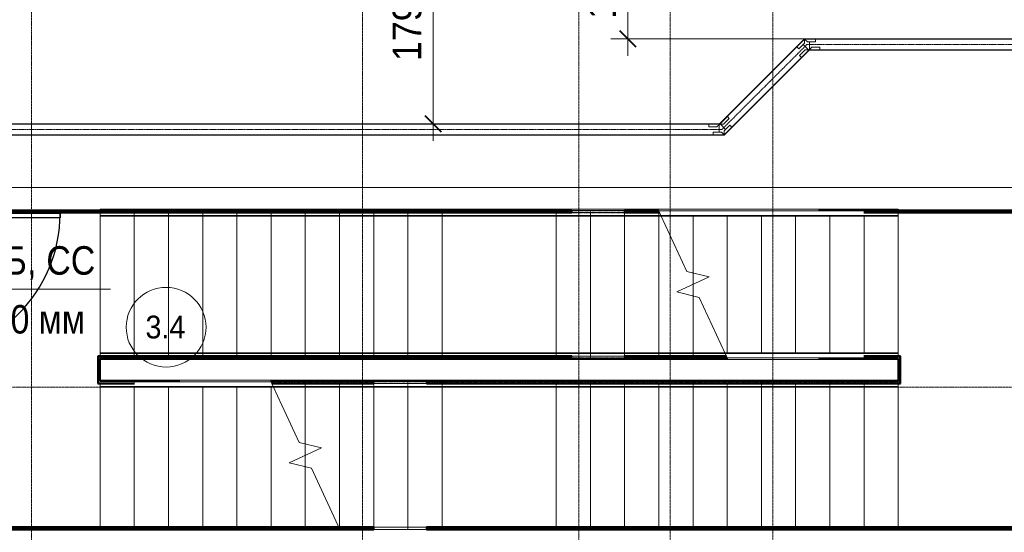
# Model space of a CAD drawing. Header units: millimetres. Extents: x 105790 to 201854, y 7718 to 225473.
# Tile 34 of 50: x 119345 to 127980, y 20925 to 25423. Entities that reach past the tile are written whole.
import ezdxf

# ---------------------------------------------------------------- set-up
doc = ezdxf.new("R2010")
doc.units = ezdxf.units.MM
for name, pattern in [('ADSK_Линия сетки', [25, 20, -2.5, 0, -2.5]), ('Линия сетки', [25, 20, -2.5, 0, -2.5]), ('Осевая', [14, 10, -2, 0, -2]), ('Сверху', [3.96875, 2.38125, -1.5875]), ('Штрих_3_1_5_', [4.5, 3, -1.5])]:
    doc.linetypes.add(name, pattern=pattern)
for name, color, linetype, lineweight in [('Двери', 7, 'Continuous', 18), ('Кабельные лотки', 7, 'Continuous', 18), ('Каркас_Импост', 7, 'Continuous', 30), ('Лестницы', 7, 'Continuous', 18), ('Марки кабельных лотков', 7, 'Continuous', 20), ('Марки помещений', 7, 'Continuous', 20), ('Монтажный зазор', 7, 'Continuous', 30), ('Ограждение', 7, 'Continuous', 18), ('Осевая линия', 7, 'Осевая', 18), ('Оси', 7, 'Continuous', 9), ('Панель', 7, 'Continuous', 30), ('Перекрытия', 7, 'Continuous', 18), ('Поручни', 7, 'Continuous', 18), ('Размеры', 7, 'Continuous', 9), ('Размеры-100', 7, 'Continuous', 9), ('Соединительные детали кабельных лотков', 7, 'Continuous', 18), ('Стены', 7, 'Continuous', 18), ('Стены разрез', 7, 'Continuous', 40), ('Стены штриховка', 7, 'Continuous', 40)]:
    doc.layers.add(name, color=color, linetype=linetype, lineweight=lineweight)
doc.styles.add('Arial', font='arial.ttf', dxfattribs={"width": 0.9, "height": 250})
doc.styles.add('Arial_3', font='arial.ttf', dxfattribs={"width": 0.9, "height": 200})
doc.styles.add('Arial_4', font='arial.ttf', dxfattribs={"width": 0.85, "height": 250})
doc.dimstyles.new('Основной_2_5_мм', dxfattribs={"dimscale": 304.8, "dimtxt": 255.06485, "dimasz": 0.463911, "dimexe": 0.492126, "dimexo": 0.492126, "dimgap": 0.098425, "dimtad": 1, "dimdec": 0, "dimdsep": 46, "dimtxsty": 'Arial', "dimblk1": 'OBLIQUE', "dimblk2": 'OBLIQUE', "dimsah": 1, "dimcen": 0.09, "dimdle": 0.492126, "dimazin": 2, "dimtfac": 1, "dimtdec": 4, "dimtix": 1, "dimtmove": 0, "dimatfit": 3, "dimfxl": 1, "dimtvp": 1, "dimtolj": 1, "dimtzin": 0, "dimlwd": 20, "dimlwe": 20, "dimarcsym": 2})

# ---------------------------------------------------------------- blocks, each defined once
blk = doc.blocks.new('Ограждение - Ограждение-2690118-МКСС_К4_L23_78_000_')
at = {"layer": 'Поручни', "color": 253, "true_color": 0xaaaaaa}
for p, q in [((107196.5, 14211.1), (108699.6, 14211.1)), ((108699.6, 14211.1), (109399.6, 14211.1)), ((109399.6, 14211.1), (109699.6, 14211.1)), ((109699.6, 14211.1), (112699.6, 14211.1)), ((112699.6, 14181.5), (112699.6, 14156.1)), ((107217.7, 14156.1), (108699.6, 14156.1)), ((107220, 14151.1), (108699.6, 14151.1)), ((108699.6, 14156.1), (109399.6, 14156.1)), ((108699.6, 14151.1), (109399.6, 14151.1)), ((109399.6, 14156.1), (109699.6, 14156.1)), ((109399.6, 14151.1), (109699.6, 14151.1)), ((109699.6, 14156.1), (112699.6, 14156.1)), ((109699.6, 14151.1), (112699.6, 14151.1)), ((112699.6, 14156.1), (112699.6, 14151.1))]:
    blk.add_line(p, q, dxfattribs=at)
blk = doc.blocks.new('Ограждение - Ограждение-2690133-МКСС_К4_L23_78_000_')
at = {"layer": 'Поручни', "color": 253, "true_color": 0xaaaaaa}
for p, q in [((105699.6, 14447), (105699.6, 14452)), ((108699.6, 14452), (105699.6, 14452)), ((105699.6, 14421.6), (105699.6, 14447)), ((108699.6, 14447), (105699.6, 14447)), ((108999.6, 14452), (108699.6, 14452)), ((108999.6, 14447), (108699.6, 14447)), ((109699.6, 14452), (108999.6, 14452)), ((109699.6, 14447), (108999.6, 14447)), ((111179.2, 14452), (109699.6, 14452)), ((111181.5, 14447), (109699.6, 14447)), ((108699.6, 14392), (105699.6, 14392)), ((108999.6, 14392), (108699.6, 14392)), ((109699.6, 14392), (108999.6, 14392)), ((111202.7, 14392), (109699.6, 14392))]:
    blk.add_line(p, q, dxfattribs=at)
blk = doc.blocks.new('Ограждение - Ограждение-2690137-МКСС_К4_L23_78_000_')
at = {"layer": 'Поручни', "color": 253, "true_color": 0xaaaaaa}
for p, q in [((105699.6, 15701.5), (105699.6, 15711.2)), ((108699.6, 15711.2), (105699.6, 15711.2)), ((105699.6, 15656.2), (105699.6, 15681.5)), ((105699.6, 15651.2), (105699.6, 15656.2)), ((108699.6, 15656.2), (105699.6, 15656.2)), ((108699.6, 15651.2), (105699.6, 15651.2)), ((108999.6, 15711.2), (108699.6, 15711.2)), ((108999.6, 15656.2), (108699.6, 15656.2)), ((108999.6, 15651.2), (108699.6, 15651.2)), ((109699.6, 15711.2), (108999.6, 15711.2)), ((109699.6, 15656.2), (108999.6, 15656.2)), ((109699.6, 15651.2), (108999.6, 15651.2)), ((110596.5, 15711.2), (109699.6, 15711.2)), ((110617.7, 15656.2), (109699.6, 15656.2)), ((110620, 15651.2), (109699.6, 15651.2))]:
    blk.add_line(p, q, dxfattribs=at)
blk = doc.blocks.new('Ограждение - Ограждение-2690180-МКСС_К4_L23_78_000_')
at = {"layer": 'Ограждение', "color": 253, "linetype": 'Сверху', "true_color": 0xaaaaaa}
for p, q in [((107196.5, 14211.1), (108699.6, 14211.1)), ((107199, 14196.1), (108699.6, 14196.1)), ((107206, 14181.1), (108699.6, 14181.1)), ((107679.6, 14201.1), (108699.6, 14201.1)), ((108699.6, 14211.1), (109399.6, 14211.1)), ((108699.6, 14201.1), (109399.6, 14201.1)), ((108699.6, 14196.1), (109399.6, 14196.1)), ((108699.6, 14181.1), (109399.6, 14181.1)), ((109399.6, 14211.1), (109699.6, 14211.1)), ((109399.6, 14201.1), (109699.6, 14201.1)), ((109399.6, 14196.1), (109699.6, 14196.1)), ((109399.6, 14181.1), (109699.6, 14181.1)), ((109699.6, 14211.1), (112699.6, 14211.1)), ((109699.6, 14201.1), (112699.6, 14201.1)), ((109699.6, 14196.1), (112699.6, 14196.1)), ((109699.6, 14181.1), (112699.6, 14181.1)), ((112699.6, 14211.1), (112699.6, 14181.1)), ((112699.6, 14201.1), (112699.6, 14151.1)), ((112699.6, 14196.1), (112699.6, 14156.1)), ((107217.7, 14156.1), (108699.6, 14156.1)), ((107220, 14151.1), (108699.6, 14151.1)), ((108699.6, 14156.1), (109399.6, 14156.1)), ((108699.6, 14151.1), (109399.6, 14151.1)), ((109399.6, 14156.1), (109699.6, 14156.1)), ((109399.6, 14151.1), (109699.6, 14151.1)), ((109699.6, 14156.1), (112699.6, 14156.1)), ((109699.6, 14151.1), (112699.6, 14151.1))]:
    blk.add_line(p, q, dxfattribs=at)
at = {"layer": 'Поручни', "color": 253, "true_color": 0xaaaaaa}
for p, q in [((105699.6, 14211.1), (107196.5, 14211.1)), ((105699.6, 14156.1), (105699.6, 14181.5)), ((105999.6, 14196.1), (107199, 14196.1)), ((107196.5, 14201.5), (107196.5, 14211.1)), ((107196.5, 14201.5), (107196.5, 14211.1)), ((107199, 14196.1), (107196.5, 14201.5)), ((107199, 14196.1), (107196.5, 14201.5)), ((107217.7, 14156.1), (107199, 14196.1)), ((107217.7, 14156.1), (107199, 14196.1)), ((107217.7, 14156.1), (107199, 14196.1)), ((105699.6, 14151.1), (105699.6, 14156.1)), ((105699.6, 14156.1), (107217.7, 14156.1)), ((105699.6, 14151.1), (107220, 14151.1)), ((107220, 14151.1), (107217.7, 14156.1))]:
    blk.add_line(p, q, dxfattribs=at)
blk = doc.blocks.new('Ограждение - Ограждение-2690195-МКСС_К4_L23_78_000_')
at = {"layer": 'Ограждение', "color": 253, "linetype": 'Сверху', "true_color": 0xaaaaaa}
for p, q in [((105699.6, 14402), (105699.6, 14452)), ((108699.6, 14452), (105699.6, 14452)), ((105699.6, 14407), (105699.6, 14447)), ((108699.6, 14447), (105699.6, 14447)), ((105699.6, 14392), (105699.6, 14422)), ((108699.6, 14422), (105699.6, 14422)), ((108999.6, 14452), (108699.6, 14452)), ((108999.6, 14447), (108699.6, 14447)), ((108999.6, 14422), (108699.6, 14422)), ((109699.6, 14452), (108999.6, 14452)), ((109699.6, 14447), (108999.6, 14447)), ((109699.6, 14422), (108999.6, 14422)), ((111179.2, 14452), (109699.6, 14452)), ((111181.5, 14447), (109699.6, 14447)), ((111193.2, 14422), (109699.6, 14422)), ((108699.6, 14407), (105699.6, 14407)), ((108699.6, 14402), (105699.6, 14402)), ((108699.6, 14392), (105699.6, 14392)), ((108999.6, 14407), (108699.6, 14407)), ((108999.6, 14402), (108699.6, 14402)), ((108999.6, 14392), (108699.6, 14392)), ((109699.6, 14407), (108999.6, 14407)), ((109699.6, 14402), (108999.6, 14402)), ((109699.6, 14392), (108999.6, 14392)), ((111200.2, 14407), (109699.6, 14407)), ((110719.6, 14402), (109699.6, 14402)), ((111202.7, 14392), (109699.6, 14392))]:
    blk.add_line(p, q, dxfattribs=at)
at = {"layer": 'Поручни', "color": 253, "true_color": 0xaaaaaa}
for p, q in [((111179.2, 14452), (111181.5, 14447)), ((112699.6, 14452), (111179.2, 14452)), ((111181.5, 14447), (111200.2, 14407)), ((111181.5, 14447), (111200.2, 14407)), ((111181.5, 14447), (111200.2, 14407)), ((112699.6, 14447), (111181.5, 14447)), ((112699.6, 14452), (112699.6, 14447)), ((112699.6, 14447), (112699.6, 14421.6)), ((111200.2, 14407), (111202.7, 14401.6)), ((111200.2, 14407), (111202.7, 14401.6)), ((112399.6, 14407), (111200.2, 14407)), ((111202.7, 14401.6), (111202.7, 14392)), ((111202.7, 14401.6), (111202.7, 14392)), ((112699.6, 14392), (111202.7, 14392))]:
    blk.add_line(p, q, dxfattribs=at)
blk = doc.blocks.new('Ограждение - Ограждение-2690199-МКСС_К4_L23_78_000_')
at = {"layer": 'Ограждение', "color": 253, "linetype": 'Сверху', "true_color": 0xaaaaaa}
for p, q in [((105699.6, 15681.2), (105699.6, 15711.2)), ((108699.6, 15711.2), (105699.6, 15711.2)), ((105699.6, 15651.2), (105699.6, 15701.2)), ((108699.6, 15701.2), (105699.6, 15701.2)), ((105699.6, 15656.2), (105699.6, 15696.2)), ((108699.6, 15696.2), (105699.6, 15696.2)), ((108699.6, 15681.2), (105699.6, 15681.2)), ((108699.6, 15656.2), (105699.6, 15656.2)), ((108699.6, 15651.2), (105699.6, 15651.2)), ((108999.6, 15711.2), (108699.6, 15711.2)), ((108999.6, 15701.2), (108699.6, 15701.2)), ((108999.6, 15696.2), (108699.6, 15696.2)), ((108999.6, 15681.2), (108699.6, 15681.2)), ((108999.6, 15656.2), (108699.6, 15656.2)), ((108999.6, 15651.2), (108699.6, 15651.2)), ((109699.6, 15711.2), (108999.6, 15711.2)), ((109699.6, 15701.2), (108999.6, 15701.2)), ((109699.6, 15696.2), (108999.6, 15696.2)), ((109699.6, 15681.2), (108999.6, 15681.2)), ((109699.6, 15656.2), (108999.6, 15656.2)), ((109699.6, 15651.2), (108999.6, 15651.2)), ((110596.5, 15711.2), (109699.6, 15711.2)), ((110596.7, 15701.2), (109699.6, 15701.2)), ((110599, 15696.2), (109699.6, 15696.2)), ((110606, 15681.2), (109699.6, 15681.2)), ((110617.7, 15656.2), (109699.6, 15656.2)), ((110620, 15651.2), (109699.6, 15651.2))]:
    blk.add_line(p, q, dxfattribs=at)
at = {"layer": 'Поручни', "color": 253, "true_color": 0xaaaaaa}
for p, q in [((110596.5, 15711.2), (110596.5, 15701.6)), ((110596.5, 15711.2), (110596.5, 15701.6)), ((112699.6, 15711.2), (110596.5, 15711.2)), ((110596.5, 15701.6), (110599, 15696.2)), ((110596.5, 15701.6), (110599, 15696.2)), ((110596.7, 15701.2), (110599, 15696.2)), ((110599.7, 15701.2), (110596.7, 15701.2)), ((110599, 15696.2), (110617.7, 15656.2)), ((110599, 15696.2), (110617.7, 15656.2)), ((110599, 15696.2), (110617.7, 15656.2)), ((112399.6, 15696.2), (110599, 15696.2)), ((110617.7, 15656.2), (110620, 15651.2)), ((112699.6, 15656.2), (110617.7, 15656.2)), ((112699.6, 15651.2), (110620, 15651.2)), ((112699.6, 15711.2), (112699.6, 15701.5)), ((112699.6, 15681.5), (112699.6, 15656.2)), ((112699.6, 15656.2), (112699.6, 15651.2))]:
    blk.add_line(p, q, dxfattribs=at)
blk = doc.blocks.new('101_Дверь_Однопольная - _НЧ_Мет_1200х2100_ЛК_По дизайн-проекту_угловая коробка_EI60_Пр-3835091-МКСС_К4_L23_78_000_')
at = {"layer": 'Каркас_Импост', "color": 253, "true_color": 0xaaaaaa}
for p, q in [((-715, 115), (-625, 115)), ((-715, 100), (-715, 115)), ((-640, 100), (-715, 100)), ((-640, -15), (-640, 100)), ((-625, 115), (-625, 60)), ((625, 115), (715, 115)), ((625, 60), (625, 115)), ((640, 100), (640, -15)), ((715, 100), (640, 100)), ((715, 115), (715, 100)), ((-625, 60), (-615, 60)), ((-615, 60), (-615, -15)), ((615, 60), (625, 60)), ((615, -15), (615, 60)), ((-615, -15), (-640, -15)), ((640, -15), (615, -15))]:
    blk.add_line(p, q, dxfattribs=at)
at = {"layer": 'Монтажный зазор', "color": 253, "true_color": 0xaaaaaa}
for p, q in [((-650, 100), (-640, 100)), ((-650, -15), (-650, 100)), ((-640, 100), (-640, -15)), ((640, -15), (640, 100)), ((640, 100), (650, 100)), ((650, 100), (650, -15)), ((-640, -15), (-650, -15)), ((650, -15), (640, -15))]:
    blk.add_line(p, q, dxfattribs=at)
at = {"layer": 'Панель', "color": 253, "true_color": 0xaaaaaa}
for p, q in [((-625, 1350), (-585, 1350)), ((-625, 100), (-625, 1350)), ((-585, 1350), (-585, 100)), ((-585, 100), (-625, 100))]:
    blk.add_line(p, q, dxfattribs=at)
blk.add_arc((-625, 100), 1250, 0, 90, dxfattribs=at)
blk = doc.blocks.new('135_SLK_K4_AR_rvt-1-МКСС_К4_L23_78_000_')
at = {"layer": 'Лестницы', "color": 253, "linetype": 'Сверху', "true_color": 0xaaaaaa}
for p, q in [((120050, 22450), (120050, 23750)), ((123050, 23750), (120050, 23750)), ((120350, 22450), (120350, 23750)), ((120350, 22450), (120350, 23750)), ((120650, 22450), (120650, 23750)), ((120650, 22450), (120650, 23750)), ((120950, 22450), (120950, 23750)), ((120950, 22450), (120950, 23750)), ((121250, 22450), (121250, 23750)), ((121250, 22450), (121250, 23750)), ((121550, 22450), (121550, 23750)), ((121550, 22450), (121550, 23750)), ((121850, 22450), (121850, 23750)), ((121850, 22450), (121850, 23750)), ((122150, 22450), (122150, 23750)), ((122150, 22450), (122150, 23750)), ((122450, 22450), (122450, 23750)), ((122450, 22450), (122450, 23750)), ((122750, 22450), (122750, 23750)), ((122750, 22450), (122750, 23750)), ((124050, 23750), (123050, 23750)), ((123050, 22450), (123050, 23750)), ((123050, 22450), (123050, 23750)), ((124050, 22450), (124050, 23750)), ((124946.9, 23750), (124050, 23750)), ((124050, 22450), (124050, 23750)), ((124350, 22450), (124350, 23750)), ((124350, 22450), (124350, 23750)), ((124650, 22450), (124650, 23750)), ((124650, 22450), (124650, 23750)), ((124950, 22450), (124950, 23743.4)), ((124950, 22450), (124950, 23743.4)), ((125250, 23100), (125250, 23200.5)), ((125250, 23100), (125250, 23200.5)), ((125250, 22470), (125250, 22999.6)), ((125250, 22470), (125250, 22999.6)), ((123050, 22450), (120050, 22450)), ((123050, 22450), (124050, 22450)), ((124950, 22450), (124050, 22450)), ((121850, 22230), (121850, 21700.4)), ((121850, 22230), (121850, 21700.4)), ((122150, 22250), (123050, 22250)), ((122150, 22250), (122150, 20956.6)), ((122150, 22250), (122150, 20956.6)), ((122450, 22250), (122450, 20950)), ((122450, 22250), (122450, 20950)), ((122750, 22250), (122750, 20950)), ((122750, 22250), (122750, 20950)), ((124050, 22250), (123050, 22250)), ((123050, 22250), (123050, 20950)), ((123050, 22250), (123050, 20950)), ((124050, 22250), (124050, 20950)), ((124050, 22250), (127050, 22250)), ((124050, 22250), (124050, 20950)), ((124350, 22250), (124350, 20950)), ((124350, 22250), (124350, 20950)), ((124650, 22250), (124650, 20950)), ((124650, 22250), (124650, 20950)), ((124950, 22250), (124950, 20950)), ((124950, 22250), (124950, 20950)), ((125250, 22250), (125250, 20950)), ((125250, 22250), (125250, 20950)), ((125550, 22250), (125550, 20950)), ((125550, 22250), (125550, 20950)), ((125850, 22250), (125850, 20950)), ((125850, 22250), (125850, 20950)), ((126150, 22250), (126150, 20950)), ((126150, 22250), (126150, 20950)), ((126450, 22250), (126450, 20950)), ((126450, 22250), (126450, 20950)), ((126750, 22250), (126750, 20950)), ((126750, 22250), (126750, 20950)), ((127050, 22250), (127050, 20950)), ((121850, 21600), (121850, 21499.5)), ((121850, 21600), (121850, 21499.5)), ((122153.1, 20950), (123050, 20950)), ((123050, 20950), (124050, 20950)), ((124050, 20950), (127050, 20950))]:
    blk.add_line(p, q, dxfattribs=at)
at = {"layer": 'Лестницы', "color": 253, "true_color": 0xaaaaaa}
for p, q in [((124949.9, 23750), (124946.9, 23750)), ((124946.9, 23750), (124949.4, 23744.6)), ((120050, 22500.4), (120050, 23699.6)), ((120350, 22500.4), (120350, 23699.6)), ((120650, 22500.4), (120650, 23699.6)), ((120950, 22500.4), (120950, 23699.6)), ((121250, 22500.4), (121250, 23699.6)), ((121550, 22500.4), (121550, 23699.6)), ((121850, 22500.4), (121850, 23699.6)), ((122150, 22500.4), (122150, 23699.6)), ((122450, 22500.4), (122450, 23699.6)), ((122750, 22500.4), (122750, 23699.6)), ((123050, 22500.4), (123050, 23699.6)), ((124050, 22500.4), (124050, 23699.6)), ((124350, 22500.4), (124350, 23699.6)), ((124650, 22500.4), (124650, 23699.6)), ((124950, 22500.4), (124950, 23699.6)), ((124968.1, 23704.6), (125197.2, 23213.3)), ((125250, 23200.5), (125250, 23699.6)), ((125550, 22500.4), (125550, 23699.6)), ((125850, 22500.4), (125850, 23699.6)), ((126150, 22500.4), (126150, 23699.6)), ((126450, 22500.4), (126450, 23699.6)), ((126750, 22500.4), (126750, 23699.6)), ((127050, 22500.4), (127050, 23699.6)), ((125391.6, 23166.1), (125108.4, 23034)), ((125197.2, 23213.3), (125391.6, 23166.1)), ((125250, 23100), (125250, 23200.5)), ((125250, 22999.6), (125250, 23100)), ((125108.4, 23034), (125302.8, 22986.8)), ((125250, 22500.4), (125250, 22999.6)), ((125302.8, 22986.8), (125531.9, 22495.4)), ((125550.6, 22455.4), (125553.1, 22450)), ((120050, 22199.6), (120050, 20970)), ((120350, 22199.6), (120350, 20970)), ((120650, 22199.6), (120650, 20970)), ((120950, 22199.6), (120950, 20970)), ((121250, 22199.6), (121250, 20970)), ((121549.4, 22244.6), (121546.9, 22250)), ((121550, 22199.6), (121550, 20970)), ((121797.2, 21713.2), (121568.1, 22204.6)), ((121850, 22199.6), (121850, 21700.4)), ((122150, 22199.6), (122150, 20970)), ((122450, 22199.6), (122450, 20970)), ((122750, 22199.6), (122750, 20970)), ((123050, 22199.6), (123050, 20970)), ((124050, 22199.6), (124050, 20970)), ((124350, 22199.6), (124350, 20970)), ((124650, 22199.6), (124650, 20970)), ((124950, 22199.6), (124950, 20970)), ((125250, 22199.6), (125250, 20970)), ((125550, 22199.6), (125550, 20970)), ((125850, 22199.6), (125850, 20970)), ((126150, 22199.6), (126150, 20970)), ((126450, 22199.6), (126450, 20970)), ((126750, 22199.6), (126750, 20970)), ((127050, 22199.6), (127050, 20970)), ((121991.6, 21666), (121797.2, 21713.2)), ((121850, 21700.4), (121850, 21600)), ((121708.4, 21533.9), (121991.6, 21666)), ((121850, 21600), (121850, 21499.5)), ((121902.8, 21486.7), (121708.4, 21533.9)), ((121850, 21499.5), (121850, 20970)), ((122153.1, 20950), (121902.8, 21486.7)), ((122150, 20956.6), (122150, 20950)), ((122150, 20950), (122153.1, 20950))]:
    blk.add_line(p, q, dxfattribs=at)
at = {"layer": 'Лестницы', "color": 253, "linetype": 'Штрих_3_1_5_', "true_color": 0xaaaaaa}
for p, q in [((120350, 22500.4), (120350, 23699.6)), ((120650, 22500.4), (120650, 23699.6)), ((120950, 22500.4), (120950, 23699.6)), ((121250, 22500.4), (121250, 23699.6)), ((121550, 22500.4), (121550, 23699.6)), ((121850, 22500.4), (121850, 23699.6)), ((122150, 22500.4), (122150, 23699.6)), ((122450, 22500.4), (122450, 23699.6)), ((122750, 22500.4), (122750, 23699.6)), ((123050, 22500.4), (123050, 23699.6)), ((124050, 22500.4), (124050, 23699.6)), ((124350, 22500.4), (124350, 23699.6)), ((124650, 22500.4), (124650, 23699.6)), ((124950, 22500.4), (124950, 23699.6)), ((125250, 23200.5), (125250, 23699.6)), ((125550, 22500.4), (125550, 23699.6)), ((125850, 22500.4), (125850, 23699.6)), ((126150, 22500.4), (126150, 23699.6)), ((126450, 22500.4), (126450, 23699.6)), ((126750, 22500.4), (126750, 23699.6)), ((127050, 22500.4), (127050, 23699.6)), ((125250, 23100), (125250, 23200.5)), ((125250, 22999.6), (125250, 23100)), ((125250, 22500.4), (125250, 22999.6)), ((120050, 22199.6), (120050, 20970)), ((120350, 22199.6), (120350, 20970)), ((120650, 22199.6), (120650, 20970)), ((120950, 22199.6), (120950, 20970)), ((121250, 22199.6), (121250, 20970)), ((121550, 22199.6), (121550, 20970)), ((121850, 22199.6), (121850, 21700.4)), ((122150, 22199.6), (122150, 20970)), ((122450, 22199.6), (122450, 20970)), ((122750, 22199.6), (122750, 20970)), ((123050, 22199.6), (123050, 20970)), ((124050, 22199.6), (124050, 20970)), ((124350, 22199.6), (124350, 20970)), ((124650, 22199.6), (124650, 20970)), ((124950, 22199.6), (124950, 20970)), ((125250, 22199.6), (125250, 20970)), ((125550, 22199.6), (125550, 20970)), ((125850, 22199.6), (125850, 20970)), ((126150, 22199.6), (126150, 20970)), ((126450, 22199.6), (126450, 20970)), ((126750, 22199.6), (126750, 20970)), ((121850, 21700.4), (121850, 21600)), ((121850, 21600), (121850, 21499.5)), ((121850, 21499.5), (121850, 20970)), ((122150, 20956.6), (122150, 20950))]:
    blk.add_line(p, q, dxfattribs=at)
at = {"layer": 'Перекрытия', "color": 253, "true_color": 0xaaaaaa}
for p, q in [((118450, 23950), (130250, 23950)), ((120050, 22500.4), (120050, 23699.6)), ((127050, 22199.6), (127050, 20970))]:
    blk.add_line(p, q, dxfattribs=at)
at = {"layer": 'Стены', "color": 253, "true_color": 0xaaaaaa}
for p, q in [((124187.5, 23750), (124650, 23750)), ((124650, 23730), (124187.5, 23730)), ((124187.5, 22470), (124650, 22470)), ((124650, 22450), (124187.5, 22450)), ((122450, 22250), (122912.5, 22250)), ((122912.5, 22230), (122450, 22230)), ((122450, 20970), (122912.5, 20970)), ((122912.5, 20950), (122450, 20950))]:
    blk.add_line(p, q, dxfattribs=at)
at = {"layer": 'Стены разрез', "color": 253, "true_color": 0xaaaaaa}
for p, q in [((124187.5, 23750), (118465, 23750)), ((124187.5, 23730), (124187.5, 23750)), ((124950, 23750), (124650, 23750)), ((124650, 23750), (124650, 23730)), ((130235, 23750), (126349.4, 23750)), ((118465, 23730), (124187.5, 23730)), ((124650, 23730), (124956.2, 23730)), ((126749.4, 23730), (130235, 23730)), ((124187.5, 22470), (120030, 22470)), ((120030, 22470), (120030, 22465)), ((120030, 22465), (120030, 22450)), ((124187.5, 22450), (124187.5, 22470)), ((125543.7, 22470), (124650, 22470)), ((124650, 22470), (124650, 22450)), ((127070, 22470), (126749.4, 22470)), ((127070, 22465), (127070, 22470)), ((127070, 22450), (127070, 22465)), ((120030, 22450), (120030, 22250)), ((120050, 22250), (120050, 22450)), ((120050, 22450), (124187.5, 22450)), ((124650, 22450), (125550.1, 22450)), ((126349.4, 22450), (127050, 22450)), ((127050, 22450), (127050, 22250)), ((127070, 22250), (127070, 22450)), ((120030, 22250), (120030, 22235)), ((120030, 22235), (120030, 22230)), ((120030, 22230), (120350.6, 22230)), ((120750.6, 22250), (120050, 22250)), ((122450, 22250), (121549.9, 22250)), ((121556.3, 22230), (122450, 22230)), ((122450, 22230), (122450, 22250)), ((127050, 22250), (122912.5, 22250)), ((122912.5, 22250), (122912.5, 22230)), ((122912.5, 22230), (127070, 22230)), ((127070, 22235), (127070, 22250)), ((127070, 22230), (127070, 22235)), ((122450, 20970), (118470, 20970)), ((118470, 20950), (122450, 20950)), ((122450, 20950), (122450, 20970)), ((128630, 20970), (122912.5, 20970)), ((122912.5, 20970), (122912.5, 20950)), ((122912.5, 20950), (128650, 20950))]:
    blk.add_line(p, q, dxfattribs=at)
at = {"layer": 'Стены штриховка', "color": 253, "true_color": 0xaaaaaa}
for p, q in [((118465, 23735), (124187.5, 23735)), ((124650, 23735), (124953.9, 23735)), ((126749.4, 23735), (130235, 23735)), ((120035, 22450), (120035, 22465)), ((124187.5, 22465), (120035, 22465)), ((125545.3, 22465), (124650, 22465)), ((127065, 22465), (126749.4, 22465)), ((127065, 22465), (127065, 22450)), ((120035, 22450), (120035, 22250)), ((127065, 22250), (127065, 22450)), ((120035, 22235), (120035, 22250)), ((120035, 22235), (120350.6, 22235)), ((121554.7, 22235), (122450, 22235)), ((122912.5, 22235), (127065, 22235)), ((127065, 22250), (127065, 22235)), ((122450, 20965), (118470, 20965)), ((128635, 20965), (122912.5, 20965))]:
    blk.add_line(p, q, dxfattribs=at)
at = {"layer": 'Двери', "color": 253, "lineweight": 18, "true_color": 0xaaaaaa, "rotation": 270}
blk.add_blockref('101_Дверь_Однопольная - _НЧ_Мет_1200х2100_ЛК_По дизайн-проекту_угловая коробка_EI60_Пр-3835091-МКСС_К4_L23_78_000_', (118350, 23100), dxfattribs=at)
at = {"layer": 'Ограждение', "color": 253, "lineweight": 18, "true_color": 0xaaaaaa}
for name in ['Ограждение - Ограждение-2690137-МКСС_К4_L23_78_000_', 'Ограждение - Ограждение-2690199-МКСС_К4_L23_78_000_', 'Ограждение - Ограждение-2690133-МКСС_К4_L23_78_000_', 'Ограждение - Ограждение-2690195-МКСС_К4_L23_78_000_', 'Ограждение - Ограждение-2690180-МКСС_К4_L23_78_000_', 'Ограждение - Ограждение-2690118-МКСС_К4_L23_78_000_']:
    blk.add_blockref(name, (14350.4, 8048.5), dxfattribs=at)
blk = doc.blocks.new('OSTEC_CLH - ЛН_ ЛП - СЛУМИ - Угол горизонтальный - ZS - Цинкование по методу Сендзимира-1552037-МКСС_К4_L23_78_000_')
at = {"layer": 'Осевая линия'}
for p, q in [((16.5, 16.5), (0, 0)), ((-23.4, 0), (0, 0)), ((-22.4, 0), (-23.4, 0))]:
    blk.add_line(p, q, dxfattribs=at)
at = {"layer": 'Соединительные детали кабельных лотков', "color": 96, "true_color": 0x008000}
for p, q in [((-23.4, 47.5), (-23.4, 50)), ((-23.4, 50), (-20.7, 50)), ((-19.7, 47.5), (-23.4, 47.5)), ((-23.4, -22.6), (-23.4, 42.5)), ((-18.8, 51.9), (-20.7, 50)), ((-19.7, 47.5), (-17, 50.1)), ((-17, 50.1), (-18.8, 51.9)), ((32.5, 0.6), (-13.5, 46.6)), ((-23.4, -50), (-23.4, -47.5)), ((19.7, -47.5), (-23.4, -47.5)), ((20.7, -50), (-23.4, -50)), ((50.1, -17), (19.7, -47.5)), ((20.7, -50), (51.9, -18.8)), ((51.9, -18.8), (50.1, -17))]:
    blk.add_line(p, q, dxfattribs=at)
blk = doc.blocks.new('OSTEC_U - ЛН_ ЛП - СЛУМИ - OSTEC_U - ЛН_ ЛП - СЛУМИ-1552028-МКСС_К4_L23_78_000_')
at = {"layer": 'Соединительные детали кабельных лотков', "color": 96, "true_color": 0x008000}
for p, q in [((-24, 24), (-95, 24)), ((-95, 0), (-95, 24)), ((0, 0), (-95, 0)), ((-95, 0), (-95, -0.9)), ((0, 0), (-24, 24)), ((50.2, 84.1), (0, 33.9)), ((67.2, 67.2), (0, 0)), ((0, 33.9), (0, 0)), ((0.9, -0.2), (0, 0)), ((50.2, 84.1), (67.2, 67.2)), ((67.8, 66.5), (67.2, 67.2)), ((0, 0), (-0.5, -0.7))]:
    blk.add_line(p, q, dxfattribs=at)
for start, end in [(235.74322, 262.16214), (283.20946, 296.41893), (283.20946, 296.41893), (288.58107, 301.79054), (288.58107, 301.79054), (322.83786, 349.25678)]:
    blk.add_arc((0, 0), 0.9, start, end, dxfattribs=at)
blk = doc.blocks.new('OSTEC_U - ЛН_ ЛП - СЛУМИ - OSTEC_U - ЛН_ ЛП - СЛУМИ-1552032-МКСС_К4_L23_78_000_')
at = {"layer": 'Соединительные детали кабельных лотков', "color": 96, "true_color": 0x008000}
for p, q in [((-95, 0.9), (-95, 0)), ((-0.7, -0.5), (0, 0)), ((0, 0), (67.2, 67.2)), ((0, 0), (0.9, 0.2)), ((0, 0), (33.9, 0)), ((33.9, 0), (84.1, 50.2)), ((67.2, 67.2), (66.5, 67.8)), ((67.2, 67.2), (84.1, 50.2)), ((-95, 0), (0, 0)), ((-95, -24), (-95, 0)), ((-95, -24), (-24, -24)), ((-24, -24), (0, 0))]:
    blk.add_line(p, q, dxfattribs=at)
for start, end in [(135, 214.25678), (10.74322, 76.79054)]:
    blk.add_arc((0, 0), 0.9, start, end, dxfattribs=at)
blk = doc.blocks.new('050_Марка_Помещение - Номер-620969-МКСС_К4_L23_78_000_')
at = {"layer": 'Марки помещений'}
blk.add_circle((0, 0), 3.5, dxfattribs=at)
blk = doc.blocks.new('DIMBLOCK19-МКСС_К4_L23_78_000_')
at = {"layer": 'Размеры-100', "lineweight": 20, "transparency": 16777216}
for p, q in [((124678.3, 26450), (124678.3, 25105)), ((124678.3, 26300), (124628.3, 26300)), ((124678.3, 26300), (124828.3, 26300)), ((124678.3, 25255), (124528.3, 25255)), ((124678.3, 25255), (126371.3, 25255))]:
    blk.add_line(p, q, dxfattribs=at)
at = {"layer": 'Размеры-100', "lineweight": 40, "transparency": 16777216}
for p, q in [((124678.3, 26300), (124607.6, 26370.7)), ((124678.3, 26300), (124749, 26229.3)), ((124678.3, 25255), (124607.6, 25325.7)), ((124678.3, 25255), (124749, 25184.3))]:
    blk.add_line(p, q, dxfattribs=at)
at = {"layer": 'Размеры-100', "color": 0, "lineweight": 20, "transparency": 16777216, "insert": (124323.7, 25432.2), "char_height": 250, "width": 828.765, "attachment_point": 1, "rotation": 90, "line_spacing_factor": 0.941778, "style": 'Arial'}
blk.add_mtext('1045', dxfattribs=at)
blk = doc.blocks.new('_Oblique')
at = {"color": 0, "linetype": 'ByBlock', "lineweight": -2}
blk.add_line((-0.5, -0.5), (0.5, 0.5), dxfattribs=at)
blk = doc.blocks.new('DIMBLOCK22-МКСС_К4_L23_78_000_')
at = {"layer": 'Размеры-100', "lineweight": 20, "transparency": 16777216}
for p, q in [((122970.5, 26450), (122970.5, 24360)), ((122970.5, 26300), (122920.5, 26300)), ((122970.5, 26300), (123120.5, 26300)), ((122970.5, 24510), (122920.5, 24510)), ((122970.5, 24510), (123120.5, 24510))]:
    blk.add_line(p, q, dxfattribs=at)
at = {"layer": 'Размеры-100', "lineweight": 40, "transparency": 16777216}
for p, q in [((122970.5, 26300), (122899.8, 26370.7)), ((122970.5, 26300), (123041.2, 26229.3)), ((122970.5, 24510), (122899.8, 24580.7)), ((122970.5, 24510), (123041.2, 24439.3))]:
    blk.add_line(p, q, dxfattribs=at)
at = {"layer": 'Размеры-100', "color": 0, "lineweight": 20, "transparency": 16777216, "insert": (122616, 25059.7), "char_height": 250, "width": 828.765, "attachment_point": 1, "rotation": 90, "line_spacing_factor": 0.941778, "style": 'Arial'}
blk.add_mtext('1790', dxfattribs=at)
blk = doc.blocks.new('_СС_Марка лотка - 04_Размер _ ADSK_Код лотка _ Отметка низа _полка 25_-1604716-МКСС_К4_L23_78_000_')
at = {"layer": 'Марки кабельных лотков'}
blk.add_line((0, 0), (25, 0), dxfattribs=at)

msp = doc.modelspace()

# ---------------------------------------------------------------- linework, layer by layer
at = {"layer": 'Кабельные лотки', "color": 96, "true_color": 0x008000}
for p, q in [((125484.3, 24511.9), (126196.3, 25223.8)), ((125486.1, 24510.1), (126198.1, 25222)), ((126196.3, 25223.8), (126198.1, 25222)), ((126271.5, 25252.5), (126271.5, 25255)), ((128795.1, 25255), (126271.5, 25255)), ((128795.1, 25252.5), (126271.5, 25252.5)), ((126271.5, 25162.5), (126271.5, 25227.6)), ((125553.3, 24443), (126265.2, 25154.9)), ((125555.1, 24441.2), (126267, 25153.1)), ((126215.7, 25204.4), (126261.7, 25158.4)), ((126265.2, 25154.9), (126267, 25153.1)), ((126271.5, 25155), (126271.5, 25157.5)), ((128795.1, 25157.5), (126271.5, 25157.5)), ((128795.1, 25155), (126271.5, 25155)), ((125479.8, 24510), (116113.2, 24510)), ((125479.8, 24507.5), (116113.2, 24507.5)), ((125479.8, 24510), (125479.8, 24507.5)), ((125479.8, 24502.5), (125479.8, 24437.4)), ((125486.1, 24510.1), (125484.3, 24511.9)), ((125535.7, 24460.6), (125489.7, 24506.6)), ((125555.1, 24441.2), (125553.3, 24443)), ((125479.8, 24412.5), (116113.2, 24412.5)), ((125479.8, 24410), (116113.2, 24410)), ((125479.8, 24412.5), (125479.8, 24410))]:
    msp.add_line(p, q, dxfattribs=at)
at = {"layer": 'Осевая линия'}
for p, q in [((125519.7, 24476.5), (126231.7, 25188.5)), ((128795.1, 25205), (126271.5, 25205)), ((125479.8, 24460), (116113.2, 24460))]:
    msp.add_line(p, q, dxfattribs=at)
at = {"layer": 'Оси', "linetype": 'Линия сетки'}
for p, q in [((119450, 13295.7), (119450, 33100)), ((122350, 12025.7), (122350, 33100)), ((124250, 13295.7), (124250, 33100)), ((125050, 12025.7), (125050, 33100)), ((125950, 12025.7), (125950, 33100))]:
    msp.add_line(p, q, dxfattribs=at)
at = {"layer": 'Оси', "linetype": 'ADSK_Линия сетки'}
msp.add_line((136800, 22200), (106608.1, 22200), dxfattribs=at)

# ---------------------------------------------------------------- block references
at = {"lineweight": 5}
msp.add_blockref('135_SLK_K4_AR_rvt-1-МКСС_К4_L23_78_000_', (0, 0), dxfattribs=at)
at = {"layer": 'Марки кабельных лотков', "xscale": 99.99999999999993, "yscale": 99.99999999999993, "zscale": 99.99999999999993}
msp.add_blockref('_СС_Марка лотка - 04_Размер _ ADSK_Код лотка _ Отметка низа _полка 25_-1604716-МКСС_К4_L23_78_000_', (117641.6, 23060), dxfattribs=at)
at = {"layer": 'Марки помещений', "xscale": 99.99999999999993, "yscale": 99.99999999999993, "zscale": 99.99999999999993}
msp.add_blockref('050_Марка_Помещение - Номер-620969-МКСС_К4_L23_78_000_', (120629, 22724.6), dxfattribs=at)
at = {"layer": 'Соединительные детали кабельных лотков', "color": 96, "true_color": 0x008000, "rotation": 180}
for name, p in [('OSTEC_U - ЛН_ ЛП - СЛУМИ - OSTEC_U - ЛН_ ЛП - СЛУМИ-1552028-МКСС_К4_L23_78_000_', (126228.9, 25251.6)), ('OSTEC_U - ЛН_ ЛП - СЛУМИ - OSTEC_U - ЛН_ ЛП - СЛУМИ-1552032-МКСС_К4_L23_78_000_', (126267.5, 25158.4))]:
    msp.add_blockref(name, p, dxfattribs=at)
at = {"layer": 'Соединительные детали кабельных лотков', "rotation": 180}
msp.add_blockref('OSTEC_CLH - ЛН_ ЛП - СЛУМИ - Угол горизонтальный - ZS - Цинкование по методу Сендзимира-1552037-МКСС_К4_L23_78_000_', (126248.2, 25205), dxfattribs=at)
at = {"layer": 'Соединительные детали кабельных лотков', "color": 96, "true_color": 0x008000}
for name, p in [('OSTEC_U - ЛН_ ЛП - СЛУМИ - OSTEC_U - ЛН_ ЛП - СЛУМИ-1552032-МКСС_К4_L23_78_000_', (125483.9, 24506.6)), ('OSTEC_U - ЛН_ ЛП - СЛУМИ - OSTEC_U - ЛН_ ЛП - СЛУМИ-1552028-МКСС_К4_L23_78_000_', (125522.5, 24413.4))]:
    msp.add_blockref(name, p, dxfattribs=at)
at = {"layer": 'Соединительные детали кабельных лотков'}
msp.add_blockref('OSTEC_CLH - ЛН_ ЛП - СЛУМИ - Угол горизонтальный - ZS - Цинкование по методу Сендзимира-1552037-МКСС_К4_L23_78_000_', (125503.2, 24460), dxfattribs=at)

# ---------------------------------------------------------------- texts
at = {"layer": 'Марки кабельных лотков', "lineweight": 9, "char_height": 250, "attachment_point": 1, "style": 'Arial_4'}
for s, insert, width in [('КСБ', (118825.4, 23435.7), 708.692), ('СС', (119578.8, 23435.7), 517.89), (', ', (119410.1, 23435.7), 204.43), ('. 2610 ', (118605, 22919.3), 1097.109), ('мм', (119510.2, 22919.3), 490.633)]:
    msp.add_mtext(s, dxfattribs=dict(at, insert=insert, width=width))
at = {"layer": 'Марки помещений', "lineweight": 9, "insert": (120448.3, 22826.4), "char_height": 200, "width": 432.911, "attachment_point": 1, "style": 'Arial_3'}
msp.add_mtext('3.4', dxfattribs=at)

# ---------------------------------------------------------------- dimensions: what is measured, and where the dimension line sits
at = {"layer": 'Размеры', "lineweight": 20}
for base, p1, p2, override, picture, middle in [((122970.5, 24510), (123070.5, 26300), (123070.5, 24510), {"dimpost": '<>', "dimfxl": 1790}, 'DIMBLOCK22-МКСС_К4_L23_78_000_', (122812.9, 25405)), ((124678.3, 25255), (124778.3, 26300), (126521.3, 25255), {"dimpost": '<>', "dimfxl": 2032.281335}, 'DIMBLOCK19-МКСС_К4_L23_78_000_', (124520.6, 25777.5))]:
    dim = msp.add_linear_dim(base=base, p1=p1, p2=p2, angle=90, dimstyle='Основной_2_5_мм', override=override, dxfattribs=at)
    dim.commit()
    dim.dimension.update_dxf_attribs({"geometry": picture, "text_midpoint": middle})

doc.saveas('drawing.dxf')
